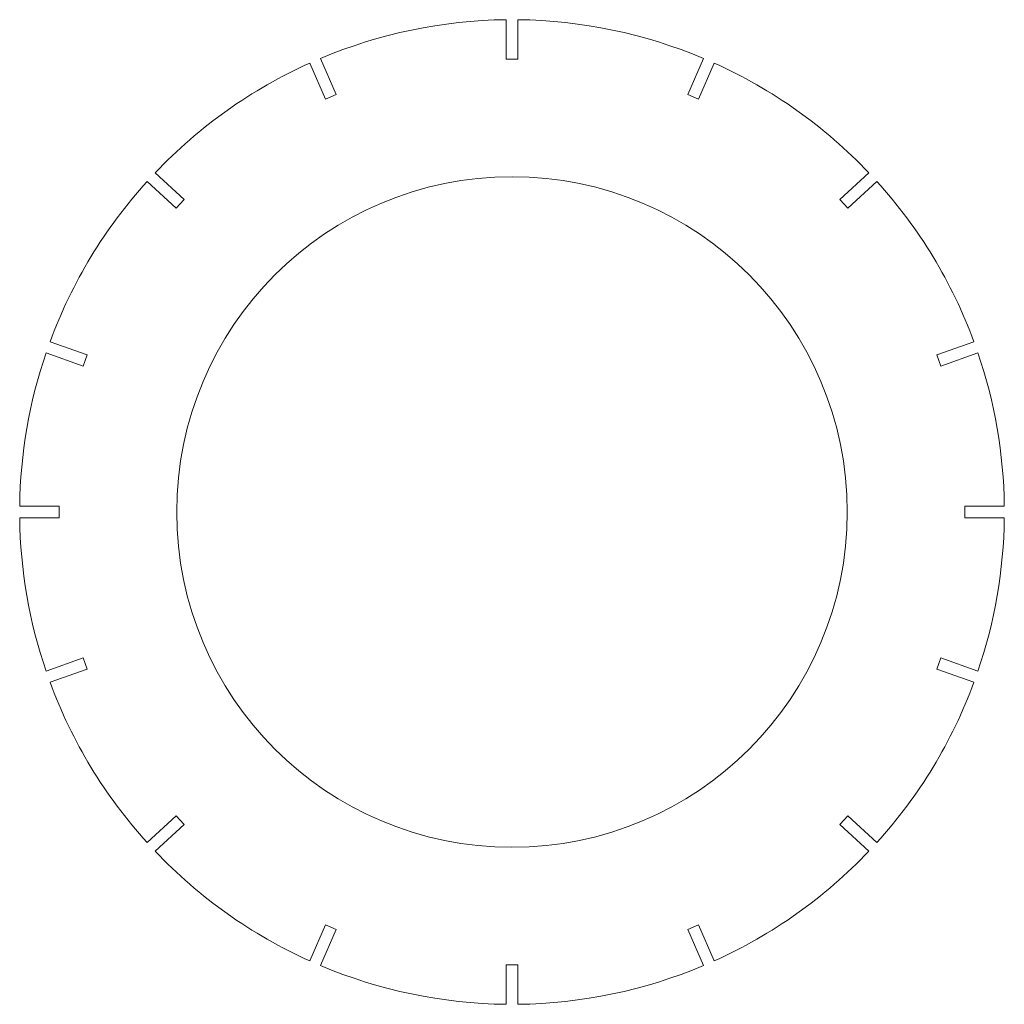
# Model space of a CAD drawing. Header units: inches. Extents: x -4.92 to 4.92, y -4.92 to 4.92.
import ezdxf

# ---------------------------------------------------------------- set-up
doc = ezdxf.new("R2010")
doc.units = ezdxf.units.IN
doc.header["$MEASUREMENT"] = 0

msp = doc.modelspace()

# ---------------------------------------------------------------- linework, layer by layer
at = {"color": 7, "linetype": 'Continuous', "lineweight": 15}
for p, q in [((-0.0591, 4.9209), (-0.0591, 4.5272)), ((0.0591, 4.5272), (0.0591, 4.9209)), ((-1.756, 4.1732), (-1.9134, 4.5341)), ((1.9134, 4.5341), (1.756, 4.1732)), ((-2.0216, 4.4868), (-1.8642, 4.126)), ((-0.0591, 4.5272), (0.0591, 4.5272)), ((1.8642, 4.126), (2.0216, 4.4868)), ((-1.8642, 4.126), (-1.756, 4.1732)), ((1.756, 4.1732), (1.8642, 4.126)), ((-3.2774, 3.1237), (-3.5659, 3.3916)), ((3.5659, 3.3916), (3.2774, 3.1237)), ((-3.6463, 3.3051), (-3.3578, 3.0372)), ((3.3578, 3.0372), (3.6463, 3.3051)), ((-3.3578, 3.0372), (-3.2774, 3.1237)), ((3.2774, 3.1237), (3.3578, 3.0372)), ((-4.2466, 1.5701), (-4.6176, 1.7018)), ((4.6176, 1.7018), (4.2466, 1.5701)), ((-4.6572, 1.5905), (-4.2861, 1.4588)), ((4.2861, 1.4588), (4.6572, 1.5905)), ((-4.2861, 1.4588), (-4.2466, 1.5701)), ((4.2466, 1.5701), (4.2861, 1.4588)), ((-4.5272, 0.0591), (-4.9209, 0.0591)), ((-4.5272, -0.0591), (-4.5272, 0.0591)), ((4.5272, 0.0591), (4.5272, -0.0591)), ((4.9209, 0.0591), (4.5272, 0.0591)), ((-4.9209, -0.0591), (-4.5272, -0.0591)), ((4.5272, -0.0591), (4.9209, -0.0591)), ((-4.2861, -1.4588), (-4.6572, -1.5905)), ((-4.2466, -1.5701), (-4.2861, -1.4588)), ((4.2861, -1.4588), (4.2466, -1.5701)), ((4.6572, -1.5905), (4.2861, -1.4588)), ((-4.6176, -1.7018), (-4.2466, -1.5701)), ((4.2466, -1.5701), (4.6176, -1.7018)), ((-3.3578, -3.0372), (-3.6463, -3.3051)), ((-3.2774, -3.1237), (-3.3578, -3.0372)), ((3.3578, -3.0372), (3.2774, -3.1237)), ((3.6463, -3.3051), (3.3578, -3.0372)), ((-3.5659, -3.3916), (-3.2774, -3.1237)), ((3.2774, -3.1237), (3.5659, -3.3916)), ((-1.8642, -4.126), (-2.0216, -4.4868)), ((-1.756, -4.1732), (-1.8642, -4.126)), ((1.8642, -4.126), (1.756, -4.1732)), ((2.0216, -4.4868), (1.8642, -4.126)), ((-1.9134, -4.5341), (-1.756, -4.1732)), ((1.756, -4.1732), (1.9134, -4.5341)), ((-0.0591, -4.5272), (-0.0591, -4.9209)), ((0.0591, -4.5272), (-0.0591, -4.5272)), ((0.0591, -4.9209), (0.0591, -4.5272))]:
    msp.add_line(p, q, dxfattribs=at)
msp.add_circle((0, 0), 3.3515, dxfattribs=at)
for start, end in [(90.68757, 112.87964), (67.12036, 89.31243), (114.25477, 136.43491), (43.56509, 65.74523), (137.81004, 159.76899), (20.23101, 42.18996), (161.14412, 179.31243), (0.68757, 18.85588), (180.68757, 198.85588), (341.14412, 359.31243), (200.23101, 222.18996), (317.81004, 339.76899), (223.56509, 245.74523), (294.25477, 316.43491), (247.12036, 269.31243), (270.68757, 292.87964)]:
    msp.add_arc((0, 0), 4.9213, start, end, dxfattribs=at)

doc.saveas('drawing.dxf')
